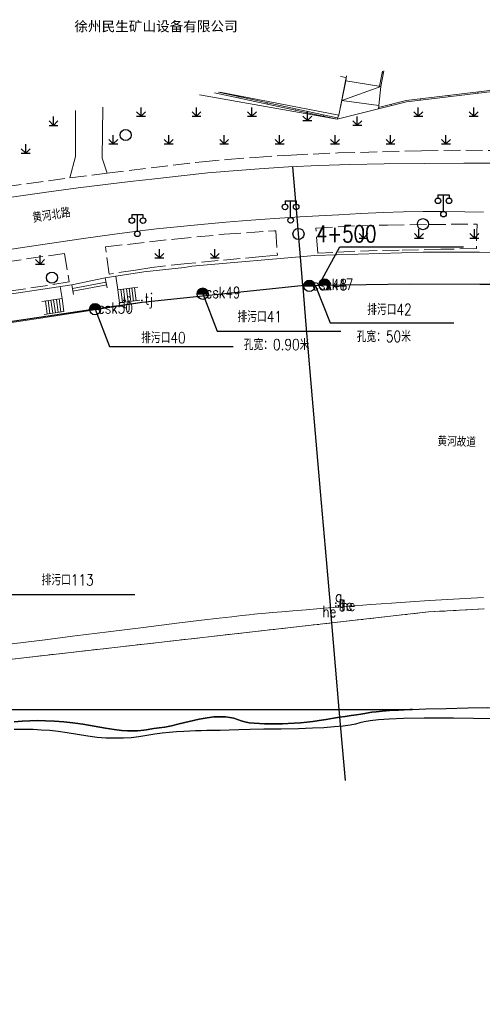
# Model space of a CAD drawing. Extents: x 39508475 to 39522402, y 3783947 to 3795549.
# Tile 89 of 256: x 39513507 to 39513590, y 3794447 to 3794624. Entities that reach past the tile are written whole.
import ezdxf
from ezdxf.enums import TextEntityAlignment as Align

# ---------------------------------------------------------------- set-up
doc = ezdxf.new("R2010")
doc.units = 0
doc.header["$PDSIZE"] = 0.2
doc.linetypes.add('X0', pattern=[4, 3, -1])
doc.linetypes.add('X6', pattern=[2, 1, -1])
doc.layers.get('0').update_dxf_attribs({"linetype": 'CONTINUOUS'})
for name, color, linetype in [('DLSS', 4, 'CONTINUOUS'), ('JCDL_DMX_F', 30, 'CONTINUOUS'), ('JCDL_JMDD_F', 231, 'CONTINUOUS'), ('JCDL_JMDX_F', 231, 'CONTINUOUS'), ('JCDL_JTD_F', 100, 'CONTINUOUS'), ('JCDL_ZBM', 3, 'CONTINUOUS'), ('JMD', 6, 'CONTINUOUS'), ('SXSS', 5, 'CONTINUOUS'), ('ZBTZ', 3, 'CONTINUOUS'), ('zdh', 7, 'CONTINUOUS'), ('排水孔', 4, 'CONTINUOUS'), ('断面线', 2, 'CONTINUOUS')]:
    doc.layers.add(name, color=color, linetype=linetype)
for name, color, linetype, lineweight in [('JCDL_JMDX', 1, 'CONTINUOUS', 0), ('JCDL_ZBX_F', 7, 'CONTINUOUS', 0), ('TEXT1_ZJ', 7, 'CONTINUOUS', 0), ('TEXTL_ZJ', 7, 'CONTINUOUS', 0)]:
    doc.layers.add(name, color=color, linetype=linetype, lineweight=lineweight)
doc.styles.add('HT', font='simhei.ttf')
doc.styles.add('HZ', font='rs', dxfattribs={"width": 0.8, "bigfont": 'hztxt'})
doc.linetypes.add('10422', pattern='A,2,[150,AAA.SHX,S=1,R=0,X=0,Y=1],2,[177,AAA.SHX,S=1,R=0,X=0,Y=0.8],1e-09', length=4)
doc.linetypes.add('X35', pattern='A,2,[150,AAA.SHX,S=1,R=0,X=0,Y=1],2,[177,AAA.SHX,S=1,R=0,X=0,Y=0.8],1e-09', length=4)
doc.linetypes.add('X41', pattern='A,1,[18,symbolt.shx,S=1,R=0,X=0,Y=0],2,[8,symbolt.shx,S=1,R=0,X=0,Y=0],1', length=4)
doc.linetypes.add('X67', pattern='A,1,[150,symbolx.shx,S=1,R=0,X=0,Y=1],2,[153,symbolx.shx,S=1,R=0,X=0,Y=0.8],2,[145,symbolx.shx,S=1,R=0,X=0,Y=0],0,[150,symbolx.shx,S=1,R=0,X=0,Y=1],2,[153,symbolx.shx,S=1,R=0,X=0,Y=0.8],2,[150,symbolx.shx,S=1,R=0,X=0,Y=1],0.5,-0.5,[146,symbolx.shx,S=1,R=0,X=0,Y=0],-0.5,0.5,[153,symbolx.shx,S=1,R=0,X=0,Y=0.8],1', length=12)

# ---------------------------------------------------------------- blocks, each defined once
blk = doc.blocks.new('5820000')
at = {"color": 0, "linetype": 'Continuous'}
blk.add_circle((0, 0), 1, dxfattribs=at)
blk = doc.blocks.new('9530003')
at = {"color": 0}
for p, q in [((-0.8, 0), (0.8, 0)), ((0, 0), (0, 1.6))]:
    blk.add_line(p, q, dxfattribs=at)
at = {"color": 0, "linetype": 'Continuous'}
for points in [[(0, 0), (-0.8, 0.8)], [(0, 0), (0.8, 0.8)]]:
    blk.add_lwpolyline(points, dxfattribs=at)
blk = doc.blocks.new('3521000')
at = {"color": 0}
for p, q in [((-1, 3.5), (1, 3.5)), ((0, 0.5), (0, 3.5))]:
    blk.add_line(p, q, dxfattribs=at)
at = {"color": 0, "linetype": 'Continuous', "flags": 128}
for points in [[(-1, 3.5), (-1, 2.9)], [(1, 3.5), (1, 2.9)]]:
    blk.add_lwpolyline(points, dxfattribs=at)
at = {"color": 0}
for centre in [(-1, 2.4), (1, 2.4), (0, 0)]:
    blk.add_circle(centre, 0.5, dxfattribs=at)

msp = doc.modelspace()

# ---------------------------------------------------------------- hatches: boundary and pattern name
at = {"layer": '排水孔', "linetype": 'Continuous'}
h = msp.add_hatch(color=256, dxfattribs=at)
edge = h.paths.add_edge_path()
edge.add_arc((39513561.64749, 3794576.57699), 1, 0, 180)
edge.add_line((39513560.64749, 3794576.57699), (39513561.64749, 3794576.57699))
edge.add_line((39513561.64749, 3794576.57699), (39513562.64749, 3794576.57699))
h = msp.add_hatch(color=256, dxfattribs=at)
edge = h.paths.add_edge_path()
edge.add_arc((39513539.7, 3794574.919), 1, 0, 180)
edge.add_line((39513538.7, 3794574.919), (39513539.7, 3794574.919))
edge.add_line((39513539.7, 3794574.919), (39513540.7, 3794574.919))
h = msp.add_hatch(color=256, dxfattribs=at)
edge = h.paths.add_edge_path()
edge.add_arc((39513558.94, 3794576.337), 1, 0, 180)
edge.add_line((39513557.94, 3794576.337), (39513558.94, 3794576.337))
edge.add_line((39513558.94, 3794576.337), (39513559.94, 3794576.337))
h = msp.add_hatch(color=256, dxfattribs=at)
edge = h.paths.add_edge_path()
edge.add_arc((39513520.29, 3794572.135), 1, 0, 180)
edge.add_line((39513519.29, 3794572.135), (39513520.29, 3794572.135))
edge.add_line((39513520.29, 3794572.135), (39513521.29, 3794572.135))

# ---------------------------------------------------------------- linework, layer by layer
at = {"linetype": 'Continuous'}
for p, q in [((39513561.21459, 3794577.58358, 36.583), (39513564.44557, 3794583.36733)), ((39513564.44557, 3794583.36733), (39513586.74557, 3794583.36733)), ((39513560.06, 3794576.383, 36.213), (39513562.67834, 3794569.68069, -0.349)), ((39513539.7, 3794574.919, 36.569), (39513542.31834, 3794568.21669, 0.007)), ((39513520.29, 3794572.135, 38.255), (39513522.90834, 3794565.43269, 1.693)), ((39513562.67834, 3794569.68069, -0.349), (39513584.97834, 3794569.68069, -0.349)), ((39513542.31834, 3794568.21669, 0.007), (39513564.61834, 3794568.21669, 0.007)), ((39513522.90834, 3794565.43269, 1.693), (39513545.20834, 3794565.43269, 1.693))]:
    msp.add_line(p, q, dxfattribs=at)
for p, q in [((39513557.94, 3794576.337, 74.878), (39513559.94, 3794576.337, 74.878)), ((39513560.64749, 3794576.57699, 38.34), (39513562.64749, 3794576.57699, 38.34)), ((39513538.7, 3794574.919, 74.909), (39513540.7, 3794574.919, 74.909)), ((39513519.29, 3794572.135, 76.595), (39513521.29, 3794572.135, 76.595))]:
    msp.add_line(p, q)
at = {"flags": 128}
msp.add_lwpolyline([(39513562.64749, 3794576.57699, 1), (39513560.64749, 3794576.57699), (39513561.64749, 3794576.57699)], format="xyb", close=True, dxfattribs=at)
for points, elevation in [([(39513540.7, 3794574.919, 1), (39513538.7, 3794574.919), (39513539.7, 3794574.919)], 36.569), ([(39513559.94, 3794576.337, 1), (39513557.94, 3794576.337), (39513558.94, 3794576.337)], 36.538), ([(39513521.29, 3794572.135, 1), (39513519.29, 3794572.135), (39513520.29, 3794572.135)], 38.255)]:
    msp.add_lwpolyline(points, format="xyb", close=True, dxfattribs=dict(at, elevation=elevation))
at = {"layer": 'DLSS', "linetype": 'Continuous', "lineweight": 20}
for points in [[(39513500, 3794591.5462), (39513503.92733, 3794592.14579), (39513511.52389, 3794593.246), (39513517.247, 3794594), (39513522.13749, 3794594.60402), (39513526.60701, 3794595.14098), (39513531.03877, 3794595.65555), (39513535.81842, 3794596.19389), (39513540.63171, 3794596.7058), (39513545.18982, 3794597.12115), (39513549.89782, 3794597.47082), (39513555.151, 3794597.79), (39513560.6353, 3794598.06714), (39513566.21125, 3794598.25891), (39513572.40751, 3794598.37624), (39513579.71226, 3794598.43488), (39513586.78728, 3794598.46229), (39513592.12075, 3794598.46229)], [(39513590.33873, 3794589.65132), (39513586.94014, 3794589.72604), (39513583.209, 3794589.757), (39513579.43895, 3794589.75308), (39513575.8942, 3794589.69681), (39513572.26195, 3794589.57865), (39513568.23507, 3794589.39308), (39513564.22216, 3794589.18628), (39513560.64234, 3794588.98841), (39513557.19655, 3794588.78172), (39513553.577, 3794588.549), (39513550.03433, 3794588.30945), (39513546.87722, 3794588.07703), (39513543.84224, 3794587.83064), (39513540.65799, 3794587.55003), (39513537.4824, 3794587.25478), (39513534.47996, 3794586.95343), (39513531.38427, 3794586.61731), (39513527.935, 3794586.22), (39513523.81565, 3794585.7042), (39513518.2034, 3794584.92303), (39513510.45133, 3794583.78173), (39513500, 3794582.20119)]]:
    msp.add_lwpolyline(points, dxfattribs=at)
at = {"layer": 'DLSS', "linetype": 'X6', "lineweight": 0}
msp.add_lwpolyline([(39513500, 3794508.47597), (39513580.411, 3794517.583), (39513590.4278, 3794518.1114)], dxfattribs=at)
at = {"layer": 'DLSS'}
for points in [[(39513505.6957, 3794497.7679), (39513507.1255, 3794497.8651), (39513508.5347, 3794497.9491), (39513509.8939, 3794497.9825), (39513511.3259, 3794497.9644), (39513512.949, 3794497.897), (39513514.6327, 3794497.7873), (39513516.2923, 3794497.6101), (39513518.081, 3794497.3433), (39513520.1435, 3794496.9706), (39513522.1539, 3794496.6033), (39513523.7471, 3794496.3562), (39513525.0376, 3794496.2162), (39513526.16, 3794496.163), (39513527.1443, 3794496.1503), (39513527.9162, 3794496.1623), (39513528.5304, 3794496.202), (39513529.052, 3794496.2708), (39513529.5684, 3794496.3526), (39513530.1632, 3794496.4412), (39513530.8985, 3794496.5454), (39513531.827, 3794496.673), (39513532.8726, 3794496.8329), (39513534.0476, 3794497.0586), (39513535.4724, 3794497.3763), (39513537.251, 3794497.8067), (39513539.0347, 3794498.2256), (39513540.4784, 3794498.5003), (39513541.6891, 3794498.6446), (39513542.789, 3794498.681), (39513543.7853, 3794498.6562), (39513544.6071, 3794498.571), (39513545.3166, 3794498.4125), (39513545.9838, 3794498.1724), (39513546.6421, 3794497.9257), (39513547.3183, 3794497.7421), (39513548.0772, 3794497.6097), (39513548.978, 3794497.513), (39513549.9217, 3794497.4405), (39513550.8416, 3794497.3986), (39513551.8218, 3794497.386), (39513552.9424, 3794497.3994), (39513554.0806, 3794497.427), (39513555.1273, 3794497.4677), (39513556.1726, 3794497.5265), (39513557.307, 3794497.607), (39513558.4549, 3794497.7046), (39513559.5511, 3794497.8274), (39513560.6936, 3794497.989), (39513561.9778, 3794498.2004), (39513563.2527, 3794498.4163), (39513564.361, 3794498.5945), (39513565.3925, 3794498.7487), (39513566.442, 3794498.894), (39513567.4309, 3794499.0298), (39513568.2344, 3794499.1484), (39513568.9126, 3794499.2595), (39513569.5334, 3794499.3732), (39513570.1877, 3794499.4838), (39513570.9912, 3794499.5834), (39513572.0313, 3794499.6802), (39513573.38, 3794499.783), (39513575.0102, 3794499.886), (39513577.1078, 3794499.9839), (39513577.55179, 3794500)], [(39513577.55179, 3794500), (39513579.9069, 3794500.0854), (39513583.5964, 3794500.199), (39513587.4969, 3794500.2936), (39513591.0886, 3794500.3237), (39513594.682, 3794500.287), (39513598.5872, 3794500.1852), (39513602.7497, 3794500.0239), (39513603.16805, 3794500)], [(39513592.13, 3794498.3073), (39513584.901, 3794498.4055), (39513579.6009, 3794498.4339), (39513575.8924, 3794498.3897), (39513573.3346, 3794498.2745), (39513571.3718, 3794498.1296), (39513569.8978, 3794497.9739), (39513568.815, 3794497.792), (39513568.0001, 3794497.5703), (39513567.2175, 3794497.3477), (39513566.2559, 3794497.1626), (39513565.0107, 3794497.001), (39513563.396, 3794496.847), (39513561.5637, 3794496.7084), (39513559.5013, 3794496.6047), (39513556.9972, 3794496.5289), (39513553.8687, 3794496.4724), (39513550.7449, 3794496.4241), (39513548.2587, 3794496.3787), (39513546.2301, 3794496.3323), (39513544.449, 3794496.281), (39513542.8618, 3794496.2329), (39513541.5614, 3794496.1987), (39513540.4497, 3794496.1763), (39513539.4164, 3794496.1629), (39513538.4094, 3794496.1461), (39513537.3967, 3794496.1112), (39513536.2831, 3794496.0532), (39513534.98, 3794495.969), (39513533.6367, 3794495.8636), (39513532.372, 3794495.7261), (39513531.0741, 3794495.5411), (39513529.6335, 3794495.2961), (39513528.1723, 3794495.0593), (39513526.7971, 3794494.9052), (39513525.3864, 3794494.8263), (39513523.821, 3794494.81), (39513522.2161, 3794494.8448), (39513520.6569, 3794494.9578), (39513519.0015, 3794495.1661), (39513517.1141, 3794495.4804), (39513515.2348, 3794495.8008), (39513513.6095, 3794496.0322), (39513512.1073, 3794496.1889), (39513510.589, 3794496.29), (39513509.1435, 3794496.3603), (39513507.9144, 3794496.401), (39513506.8048, 3794496.4137), (39513505.7097, 3794496.4014)]]:
    msp.add_lwpolyline(points, dxfattribs=at)
at = {"layer": 'JCDL_DMX_F', "color": 3, "linetype": 'X35', "lineweight": 0}
for points in [[(39513563.91099, 3794606.40501), (39513539.10667, 3794610.82321)], [(39513515.73298, 3794595.83365), (39513516.76185, 3794599.66918), (39513516.75443, 3794607.94097)], [(39513521.65534, 3794608.57292), (39513521.56001, 3794599.36882), (39513522.45238, 3794596.68784)], [(39513524.40101, 3794575.624), (39513524.01344, 3794578.08254)], [(39513514.01418, 3794576.25575), (39513514.34501, 3794574.078)]]:
    msp.add_lwpolyline(points, dxfattribs=at)
at = {"layer": 'JCDL_DMX_F', "color": 3, "linetype": 'X41', "lineweight": 0}
for points in [[(39513522.12599, 3794577.785), (39513529.10623, 3794578.8668), (39513536.39648, 3794579.68394), (39513537.72288, 3794579.93065), (39513559.92722, 3794581.8113), (39513579.44956, 3794582.45765), (39513589.63465, 3794582.42656), (39513593.329, 3794582.389), (39513599.6582, 3794582.10083), (39513609.7825, 3794581.26687), (39513631.00794, 3794579.24272), (39513647.87661, 3794576.89954), (39513658.76069, 3794575.01853), (39513662.99296, 3794574.23235), (39513667.10706, 3794573.39502), (39513675.98228, 3794571.06629), (39513700.85, 3794564.432), (39513722.27534, 3794558.61067), (39513728.47886, 3794556.78425), (39513730.02611, 3794556.17628), (39513731.71, 3794555.103)], [(39513500, 3794574.12683), (39513516.063, 3794576.567)]]:
    msp.add_lwpolyline(points, dxfattribs=at)
at = {"layer": 'JCDL_JMDX', "color": 6, "linetype": 'Continuous', "lineweight": 0}
for points in [[(39513571.792, 3794612.28901), (39513572.36191, 3794615.11137)], [(39513571.792, 3794612.28901), (39513564.77574, 3794609.78411)], [(39513571.36739, 3794608.26925), (39513576.42012, 3794609.50867), (39513593.449, 3794611.583), (39513605.77301, 3794611.19001), (39513605.96185, 3794612.91812)], [(39513541.8205, 3794611.17315), (39513563.91099, 3794606.40501)], [(39513516.20044, 3794575.87644), (39513522.27725, 3794577.03798)], [(39513516.29804, 3794575.38605), (39513522.37648, 3794576.54789)], [(39513525.92324, 3794575.8223), (39513526.22802, 3794573.47692)], [(39513526.41889, 3794575.88807), (39513526.72396, 3794573.54049)], [(39513526.91467, 3794575.95295), (39513527.2199, 3794573.60407)], [(39513527.41044, 3794576.01783), (39513527.71585, 3794573.66765)], [(39513524.93158, 3794575.69343), (39513525.23614, 3794573.34976)], [(39513525.42741, 3794575.75787), (39513525.73197, 3794573.41419)], [(39513511.32228, 3794573.61762), (39513511.65847, 3794571.29197)], [(39513511.81659, 3794573.69291), (39513512.15294, 3794571.36613)], [(39513512.31091, 3794573.7682), (39513512.64742, 3794571.44028)], [(39513512.80522, 3794573.84348), (39513513.1419, 3794571.51443)], [(39513513.29954, 3794573.91877), (39513513.63638, 3794571.58858)], [(39513513.79385, 3794573.99406), (39513514.13085, 3794571.66274)]]:
    msp.add_lwpolyline(points, dxfattribs=at)
at = {"layer": 'JCDL_JMDX', "color": 6, "linetype": 'X67', "lineweight": 0}
msp.add_lwpolyline([(39513500, 3794568.97933), (39513510.85299, 3794570.60101), (39513528.76899, 3794573.347), (39513557.44667, 3794576.35066), (39513576.99717, 3794576.65403), (39513591.64151, 3794576.71957)], dxfattribs=at)
at = {"layer": 'JCDL_JMDX_F', "linetype": 'Continuous', "lineweight": 0}
for points in [[(39513571.54525, 3794612.33008), (39513572.10005, 3794615.0776)], [(39513572.28683, 3794614.73955), (39513572.04178, 3794614.78903)], [(39513542.56227, 3794611.2688), (39513563.96374, 3794606.64938)], [(39513571.39531, 3794608.53351), (39513576.37507, 3794609.75503), (39513593.4378, 3794611.83349), (39513605.54963, 3794611.44726), (39513605.71412, 3794612.95252)], [(39513589.33511, 3794611.08188), (39513589.30488, 3794611.33004)], [(39513546.20631, 3794610.22649), (39513546.25905, 3794610.47087)], [(39513578.93666, 3794609.81522), (39513578.90643, 3794610.06338)], [(39513584.13588, 3794610.44855), (39513584.10565, 3794610.69671)], [(39513551.2933, 3794609.12849), (39513551.34604, 3794609.37286)], [(39513556.38028, 3794608.03048), (39513556.43303, 3794608.27485)], [(39513573.79541, 3794608.86484), (39513573.73586, 3794609.10764)], [(39513561.46727, 3794606.93247), (39513561.52002, 3794607.17684)], [(39513516.063, 3794576.567), (39513522.12599, 3794577.785)], [(39513522.12599, 3794577.785), (39513522.48706, 3794576.00179)], [(39513516.42054, 3794574.77058), (39513516.063, 3794576.567)], [(39513528.01643, 3794576.09713), (39513524.40101, 3794575.624)], [(39513514.34501, 3794574.078), (39513510.69923, 3794573.52273)], [(39513514.67877, 3794571.7449), (39513514.34501, 3794574.078)], [(39513524.40101, 3794575.624), (39513524.71445, 3794573.28288)], [(39513524.71445, 3794573.28288), (39513528.35874, 3794573.75006)], [(39513511.07555, 3794571.20456), (39513514.67877, 3794571.7449)]]:
    msp.add_lwpolyline(points, dxfattribs=at)
at = {"layer": 'JCDL_ZBM', "linetype": 'Continuous', "lineweight": 0}
msp.add_lwpolyline([(39513591.08861, 3794500.32373), (39513587.49687, 3794500.29358), (39513583.5964, 3794500.19901), (39513579.90694, 3794500.08543), (39513577.55064, 3794500), (39513500, 3794500), (39513500, 3794508.47597), (39513580.411, 3794517.583), (39513590.42779, 3794518.11142)], dxfattribs=at)
at = {"layer": 'JCDL_ZBM'}
for points in [[(39513500, 3794500), (39513577.55064, 3794500), (39513577.10776, 3794499.98394), (39513575.01022, 3794499.88604), (39513573.38, 3794499.783), (39513572.03132, 3794499.68024), (39513570.99118, 3794499.58336), (39513570.18767, 3794499.4838), (39513569.53344, 3794499.37317), (39513568.91259, 3794499.25947), (39513568.23442, 3794499.14841), (39513567.43086, 3794499.02981), (39513566.442, 3794498.894), (39513565.39246, 3794498.74872)], [(39513565.39246, 3794498.74872), (39513564.36102, 3794498.59453), (39513563.25275, 3794498.41629), (39513561.97775, 3794498.20043), (39513560.69363, 3794497.989), (39513559.55108, 3794497.82738), (39513558.45493, 3794497.70456), (39513557.307, 3794497.607), (39513556.1726, 3794497.52649), (39513555.12727, 3794497.46772), (39513554.08063, 3794497.42699), (39513552.94237, 3794497.39942), (39513551.82181, 3794497.38603), (39513550.84161, 3794497.39862), (39513549.92168, 3794497.44047), (39513548.978, 3794497.513), (39513548.0772, 3794497.60966), (39513547.31831, 3794497.74212), (39513546.64205, 3794497.92572), (39513545.98375, 3794498.17243), (39513545.3166, 3794498.41247), (39513544.60705, 3794498.57103), (39513543.78535, 3794498.65623), (39513542.789, 3794498.681), (39513541.68909, 3794498.64465), (39513540.4784, 3794498.50029), (39513539.03473, 3794498.22559), (39513537.25103, 3794497.80669), (39513535.47236, 3794497.37633), (39513534.04761, 3794497.05857), (39513532.87263, 3794496.83295), (39513531.827, 3794496.673), (39513530.89846, 3794496.54538), (39513530.16322, 3794496.44119), (39513529.5684, 3794496.35259), (39513529.05198, 3794496.27077), (39513528.53039, 3794496.20196), (39513527.91616, 3794496.16225), (39513527.14427, 3794496.15031), (39513526.16, 3794496.163), (39513525.03763, 3794496.21615), (39513523.74707, 3794496.35617), (39513522.15392, 3794496.60325), (39513520.1435, 3794496.97064), (39513518.08101, 3794497.34327), (39513516.29232, 3794497.61007), (39513514.63269, 3794497.78728), (39513512.949, 3794497.897), (39513511.32591, 3794497.96436), (39513509.89387, 3794497.9825), (39513508.53472, 3794497.94906), (39513507.12553, 3794497.86506), (39513505.69569, 3794497.7679)]]:
    msp.add_lwpolyline(points, dxfattribs=at)
at = {"layer": 'JCDL_ZBX_F', "color": 114, "linetype": 'X0', "lineweight": 0, "true_color": 0x009944}
for points in [[(39513522.45238, 3794596.68784), (39513539.6547, 3794598.73235), (39513544.14384, 3794599.13726), (39513549.13771, 3794599.51595), (39513555.63473, 3794599.93824), (39513564.14011, 3794600.31836), (39513579.16005, 3794600.69544), (39513587.17246, 3794600.80709), (39513596.68724, 3794600.7128)], [(39513500, 3794593.66734), (39513515.73298, 3794595.83365)], [(39513515.73298, 3794595.83365), (39513522.45238, 3794596.68784)], [(39513560.101, 3794586.77701), (39513567.5248, 3794587.18729), (39513573.02289, 3794587.32453), (39513580.52234, 3794587.41454), (39513589.168, 3794587.495), (39513589.06101, 3794583.06799), (39513582.63648, 3794582.94736), (39513575.1379, 3794582.80141), (39513567.14035, 3794582.60662), (39513560.428, 3794582.224), (39513560.101, 3794586.77701)], [(39513522.16201, 3794583.392), (39513534.62808, 3794584.80188), (39513543.58779, 3794585.64717), (39513552.56506, 3794586.28595), (39513552.90119, 3794586.2908), (39513553.16846, 3794581.90259), (39513550.41667, 3794581.65381), (39513536.97616, 3794580.38829), (39513532.50296, 3794579.89937), (39513530.51987, 3794579.64011), (39513527.55074, 3794579.21113), (39513522.809, 3794578.48), (39513522.16201, 3794583.392)], [(39513500, 3794580.04636), (39513514.77301, 3794582.219), (39513515.6288, 3794577.06145), (39513500, 3794574.63949)]]:
    msp.add_lwpolyline(points, dxfattribs=at)
at = {"layer": 'JMD', "linetype": 'Continuous'}
msp.add_line((39513505.1406, 3794520.72138), (39513527.4406, 3794520.72138), dxfattribs=at)
at = {"layer": 'JMD', "color": 6, "linetype": 'Continuous', "lineweight": 0}
for points in [[(39513572.36191, 3794615.11137), (39513571.792, 3794612.28901)], [(39513564.56808, 3794614.10638), (39513565.58694, 3794613.90643), (39513564.252, 3794607.14701), (39513542.76421, 3794611.29484)], [(39513565.48077, 3794613.33954), (39513571.792, 3794612.28901), (39513571.428, 3794608.843), (39513564.77524, 3794609.78393), (39513565.48077, 3794613.33954)], [(39513571.792, 3794612.28901), (39513565.48077, 3794613.33954), (39513565.65052, 3794614.24596)], [(39513571.36739, 3794608.26925), (39513563.91099, 3794606.40501), (39513564.252, 3794607.147), (39513564.77524, 3794609.78393), (39513571.428, 3794608.843), (39513571.36739, 3794608.26925)]]:
    msp.add_lwpolyline(points, dxfattribs=at)
at = {"layer": 'SXSS', "linetype": '10422', "flags": 128}
msp.add_lwpolyline([(39513736.40101, 3794535.921), (39513730.19235, 3794541.05791), (39513725.38649, 3794544.86917), (39513721.6493, 3794547.60228), (39513715.7732, 3794551.21407), (39513710.14165, 3794554.14014), (39513703.43692, 3794557.18625), (39513700.24735, 3794558.50691), (39513693.35, 3794561.02901), (39513686.28282, 3794563.2749), (39513675.16698, 3794565.92102), (39513662.017, 3794568.572), (39513632.096, 3794573.736), (39513617.19935, 3794575.53086), (39513604.65935, 3794576.40824), (39513602.34607, 3794576.53389), (39513576.99717, 3794576.65403), (39513557.44667, 3794576.35066), (39513528.76899, 3794573.347), (39513520.291, 3794572.135), (39513480.622, 3794566.238), (39513446.106, 3794561.08), (39513401.493, 3794554.331), (39513379.618, 3794551.096), (39513360.18403, 3794548.08772), (39513356.31412, 3794547.50947), (39513326.674, 3794543.111), (39513288.108, 3794537.333), (39513250.988, 3794531.744), (39513208.548, 3794525.362), (39513157.24881, 3794517.76838), (39513155.80164, 3794515.97888), (39513145.58811, 3794514.43051), (39513143.41735, 3794515.56616), (39513109.815, 3794510.486), (39513036.703, 3794499.409), (39513000, 3794494.1008), (39512987.885, 3794492.156), (39512954.031, 3794486.944), (39512918.648, 3794481.664), (39512884.7206, 3794476.80509), (39512863.766, 3794473.606), (39512750, 3794456.59256), (39512736.543, 3794454.494), (39512702.544, 3794449.486), (39512701.707, 3794448.206), (39512701.671, 3794446.846)], dxfattribs=at)
at = {"layer": 'SXSS', "linetype": 'X35', "lineweight": 0}
msp.add_lwpolyline([(39513504.306, 3794511.68266), (39513510.78049, 3794512.49774), (39513516.71407, 3794513.2427), (39513522.61693, 3794513.98139), (39513529.00126, 3794514.77811), (39513534.99811, 3794515.52366), (39513539.44573, 3794516.0702), (39513542.63276, 3794516.45249), (39513544.93, 3794516.716), (39513546.72943, 3794516.91622), (39513548.04683, 3794517.06084), (39513548.96581, 3794517.1588), (39513549.59594, 3794517.22211), (39513550.21201, 3794517.28028), (39513551.07823, 3794517.35895), (39513552.29604, 3794517.46715), (39513553.944, 3794517.612), (39513555.9204, 3794517.78229), (39513558.37173, 3794517.98607), (39513561.56601, 3794518.24511), (39513565.72286, 3794518.57761), (39513570.01356, 3794518.91399), (39513573.71053, 3794519.18761), (39513577.11062, 3794519.41888), (39513580.53, 3794519.631), (39513583.88709, 3794519.82875), (39513587.05322, 3794520.00605), (39513590.30865, 3794520.17779)], dxfattribs=at)
at = {"layer": 'zdh', "color": 1}
for p in [(39513558.938, 3794576.337, 36.538), (39513560.062, 3794576.383, 36.213), (39513539.697, 3794574.919, 36.569), (39513524.685, 3794573.117, 38.306), (39513528.722, 3794573.745, 36.61), (39513520.291, 3794572.135, 38.255), (39513563.695, 3794519.148, 35.462), (39513563.7, 3794518.602, 37.016), (39513564.19, 3794518.521, 37.013)]:
    msp.add_point(p, dxfattribs=at)
at = {"layer": '排水孔'}
for centre in [(39513561.64749, 3794576.57699, 38.34), (39513539.7, 3794574.919, 74.909), (39513558.94, 3794576.337, 74.878), (39513520.29, 3794572.135, 76.595)]:
    msp.add_circle(centre, 1, dxfattribs=at)
at = {"layer": '断面线', "color": 1, "flags": 128}
msp.add_lwpolyline([(39513565.42874, 3794487.17731), (39513564.32731, 3794500), (39513562.9865, 3794515.60957), (39513562.75196, 3794518.33997), (39513562.71214, 3794518.8036), (39513561.82981, 3794529.07554), (39513560.95369, 3794539.27526), (39513560.17363, 3794548.35666), (39513559.21965, 3794559.46274), (39513558.37142, 3794569.33772), (39513557.78739, 3794576.13689), (39513557.7686, 3794576.35565), (39513557.31895, 3794581.59038), (39513556.96376, 3794585.72548), (39513556.70396, 3794588.75005), (39513555.9241, 3794597.82907)], dxfattribs=at)
at = {"layer": '断面线'}
msp.add_circle((39513556.96376, 3794585.72548), 1, dxfattribs=at)

# ---------------------------------------------------------------- block references
at = {"layer": 'JCDL_JMDD_F'}
for p in [(39513583.11501, 3794589.28299), (39513555.542, 3794588.183), (39513527.912, 3794585.727)]:
    msp.add_blockref('3521000', p, dxfattribs=at)
at = {"layer": 'JCDL_JTD_F'}
for p in [(39513525.80993, 3794603.54397), (39513579.40501, 3794587.48), (39513512.501, 3794577.845)]:
    msp.add_blockref('5820000', p, dxfattribs=at)
at = {"layer": 'ZBTZ'}
for p in [(39513528.57182, 3794606.94008), (39513538.5703, 3794606.9401), (39513548.5688, 3794606.9401), (39513558.5673, 3794606.1401), (39513578.5643, 3794606.9401), (39513588.56279, 3794606.94009), (39513512.7809, 3794605.279), (39513567.56539, 3794605.31743), (39513523.57258, 3794601.94082), (39513533.57105, 3794601.94085), (39513543.56955, 3794601.94085), (39513553.56805, 3794601.94085), (39513563.56655, 3794601.94085), (39513573.56505, 3794601.94085), (39513583.56355, 3794601.94085), (39513507.78166, 3794600.27976), (39513568.6855, 3794584.9735), (39513578.684, 3794584.9735), (39513588.6825, 3794584.9735), (39513531.87175, 3794581.38275), (39513541.87025, 3794581.38275), (39513510.36975, 3794580.28975)]:
    msp.add_blockref('9530003', p, dxfattribs=at)

# ---------------------------------------------------------------- texts
at = {"color": 6, "linetype": 'Continuous', "style": 'HZ', "width": 0.8}
for s, p in [('排污口42', (39513569.35429, 3794571.09075)), ('排污口41', (39513545.95837, 3794569.79174)), ('排污口40', (39513528.58869, 3794566.01283)), ('排污口113', (39513510.64094, 3794522.35031))]:
    msp.add_text(s, height=2, dxfattribs=at).set_placement(p)
at = {"linetype": 'Continuous', "style": 'HZ', "width": 0.8}
for s, p in [('孔宽：0.90米', (39513547.09067, 3794564.77059, -1.664)), ('孔宽：50米', (39513567.45067, 3794566.23459, -2.02))]:
    msp.add_text(s, height=2, dxfattribs=at).set_placement(p)
at = {"layer": 'TEXT1_ZJ', "style": 'HT'}
msp.add_text('徐州民生矿山设备有限公司', height=1.8, dxfattribs=at).set_placement((39513516.54257, 3794621.70166), align=Align.BOTTOM_LEFT)
at = {"layer": 'TEXTL_ZJ', "style": 'HZ', "width": 0.8}
for s, rotation, p in [('黄河北路', 9.0219697, (39513509.22189, 3794587.1747)), ('黄河故道', -1.6970436, (39513582.00472, 3794546.94171))]:
    msp.add_text(s, height=1.8, rotation=rotation, dxfattribs=at).set_placement(p, align=Align.BOTTOM_LEFT)
at = {"layer": 'zdh', "color": 1, "style": 'HZ', "width": 0.8}
for s, p in [('csk48', (39513559.438, 3794575.587, 36.538)), ('csk47', (39513560.562, 3794575.633, 36.213)), ('csk49', (39513540.197, 3794574.169, 36.569)), ('tj', (39513525.185, 3794572.367, 38.306)), ('tj', (39513529.222, 3794572.995, 36.61)), ('csk50', (39513520.791, 3794571.385, 38.255)), ('g', (39513563.56577, 3794519.37594, 35.462)), ('he', (39513564.69, 3794517.771, 37.013)), ('he', (39513561.26405, 3794516.65034, 37.016))]:
    msp.add_text(s, height=2, dxfattribs=at).set_placement(p)
at = {"layer": 'zdh', "linetype": 'Continuous', "style": 'HZ', "width": 0.8}
for s, p in [('g', (39513564.2, 3794518.398, 35.612)), ('he', (39513564.2, 3794517.852, 37.166))]:
    msp.add_text(s, height=2, dxfattribs=at).set_placement(p)
at = {"layer": '断面线', "linetype": 'Continuous', "style": 'HZ', "width": 0.8}
msp.add_text('4+500', height=3, dxfattribs=at).set_placement((39513571.02144, 3794585.74063), align=Align.MIDDLE_RIGHT)

doc.saveas('drawing.dxf')
